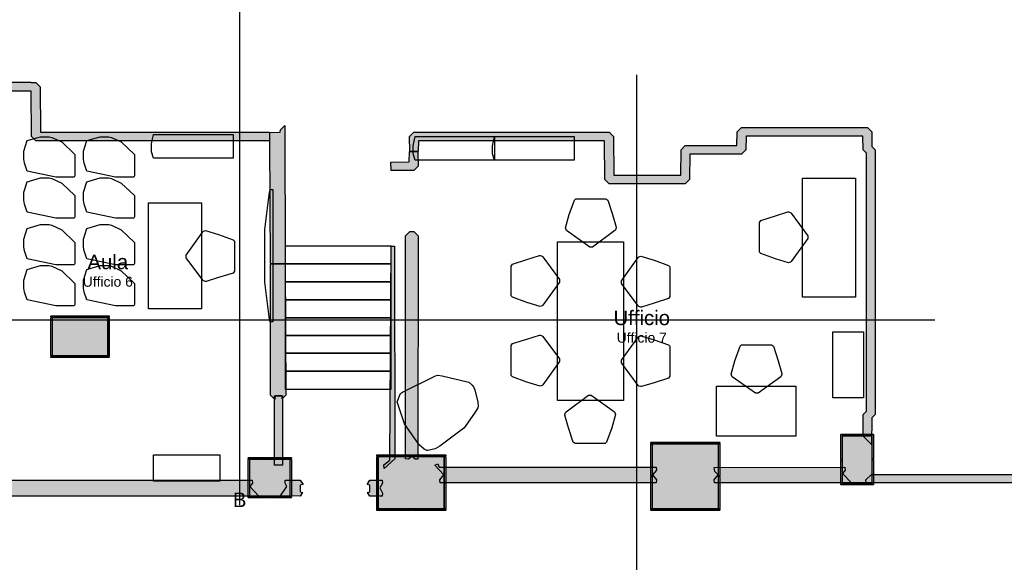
# Model space of a CAD drawing. Header units: millimetres. Extents: x -4985 to 43235, y -185 to 35000.
# Tile 9 of 13: x 12177 to 27048, y 10136 to 18334. Entities that reach past the tile are written whole.
import ezdxf
from ezdxf.enums import TextEntityAlignment as Align

# ---------------------------------------------------------------- set-up
doc = ezdxf.new("R2010")
doc.units = ezdxf.units.MM
for name, color, linetype in [('A-ARREDI', 9, 'Continuous'), ('A-MURI-ESISTENTI', 7, 'Continuous'), ('A-MURI-NUOVI', 40, 'Continuous'), ('A-PILASTRI', 8, 'Continuous'), ('A-SCALE', 8, 'Continuous'), ('A-TESTI', 7, 'Continuous'), ('A-TRACCE-SEZIONI', 1, 'Continuous')]:
    doc.layers.add(name, color=color, linetype=linetype)
doc.styles.add('VISIO', font='arial.ttf')

msp = doc.modelspace()

# ---------------------------------------------------------------- hatches: boundary and pattern name
at = {"layer": 'A-MURI-ESISTENTI'}
for points in [[(12150, 25885), (8180, 25885), (8180, 25880), (8175, 25880), (8175, 21550), (8110, 21485), (8030, 21484), (8030, 21485), (7755, 21480), (7755, 19930), (7865, 19920), (7865, 17390), (8442, 17389), (9343, 17389), (9530, 17389), (12350, 17389), (12350, 17385), (12420, 17385), (12485, 17320), (12490, 16635), (15950, 16635), (15950, 16505), (12420, 16505), (12355, 16570), (12350, 17255), (9530, 17255), (9530, 16627), (9343, 16627), (9343, 17255), (7735, 17255), (7735, 17389), (7735, 26250), (7800, 26315), (9050, 26315), (9055, 26410), (9120, 26475), (9220, 26475), (9285, 26410), (9290, 26315), (12150, 26315), (12150, 25885)], [(16186, 14646), (15965, 14650), (15955, 16510), (15955, 16630), (16110, 16635), (16115, 16670), (16180, 16735), (16186, 14646)], [(25040, 11915), (24915, 12040), (24915, 12370), (24965, 12420), (24965, 16320), (24915, 16370), (24910, 16575), (23150, 16575), (23145, 16370), (23080, 16305), (22300, 16305), (22295, 15920), (22230, 15855), (21080, 15855), (21015, 15920), (21010, 16505), (18200, 16505), (18195, 16350), (18070, 16345), (18065, 16570), (18130, 16635), (21080, 16635), (21145, 16570), (21150, 15985), (22160, 15985), (22165, 16370), (22230, 16435), (23010, 16435), (23015, 16640), (23080, 16705), (24980, 16705), (25045, 16640), (25045, 16420), (25095, 16370), (25095, 12370), (25045, 12320), (25040, 11915)], [(18130, 16055), (17790, 16055), (17785, 16180), (18060, 16185), (18065, 16340), (18190, 16345), (18195, 16120), (18130, 16055)], [(18190, 11695), (18150, 11695), (18100, 11735), (18050, 11695), (18005, 11700), (18005, 15070), (18070, 15135), (18130, 15135), (18195, 15070), (18190, 11695)], [(17680, 11555), (17675, 11610), (17765, 11680), (17786, 14912), (17837, 14912), (17845, 11700), (17680, 11555)], [(16030, 12595), (15965, 12660), (15965, 14640), (16186, 14646), (16195, 12660), (16140, 12605), (16139, 12652), (16038, 12652), (16030, 12595)], [(35730, 6575), (35715, 6580), (35765, 6650), (35655, 6970), (35610, 7015), (35555, 7000), (35465, 7280), (35420, 7285), (35395, 7340), (35460, 7415), (35615, 7490), (35610, 11445), (32200, 11445), (32195, 11010), (32130, 10945), (31480, 10945), (31415, 11010), (31410, 11445), (27900, 11445), (27895, 11350), (27830, 11285), (27605, 11280), (27605, 10780), (27540, 10715), (27440, 10715), (27375, 10780), (27370, 11335), (24960, 11335), (24955, 11380), (25040, 11465), (27430, 11465), (27480, 11415), (27760, 11415), (27765, 11510), (27830, 11575), (31480, 11575), (31545, 11510), (31550, 11075), (32060, 11075), (32065, 11510), (32130, 11575), (36110, 11575), (36115, 13680), (36188, 13702), (36188, 9219), (36245, 9190), (36245, 7320), (37090, 7595), (37165, 7530), (37210, 7385), (38215, 7730), (38215, 9190), (38288, 9219), (38285, 13970), (38380, 13975), (38445, 13910), (38445, 7720), (38360, 7645), (37250, 7275), (37285, 7150), (37220, 7085), (37145, 7170), (37060, 7455), (36280, 7195), (36395, 6840), (36330, 6775), (36265, 6840), (36230, 6925), (36155, 6770), (36080, 6695), (35730, 6575)], [(21795, 11380), (21790, 11335), (18530, 11335), (18525, 11380), (18585, 11460), (18446, 11602), (18490, 11625), (18510, 11575), (21790, 11575), (21795, 11530), (21735, 11460), (21795, 11380)], [(24605, 11480), (24740, 11335), (22670, 11335), (22665, 11380), (22725, 11460), (22675, 11510), (22665, 11570), (24640, 11575), (24645, 11530), (24605, 11480)], [(15790, 11135), (10665, 11135), (10600, 11200), (10600, 11310), (10665, 11375), (15690, 11375), (15695, 11330), (15655, 11280), (15790, 11135)], [(16412, 11135), (16115, 11140), (16213, 11280), (16185, 11330), (16188, 11375), (16412, 11375), (16458, 11310), (16413, 11301), (16413, 11200), (16451, 11190), (16412, 11135)], [(17652, 11135), (17463, 11135), (17429, 11190), (17464, 11200), (17464, 11301), (17423, 11310), (17463, 11375), (17652, 11375), (17655, 11330), (17618, 11260), (17655, 11180), (17652, 11135)]]:
    msp.add_hatch(color=7, dxfattribs=at).paths.add_polyline_path(points)
at = {"layer": 'A-MURI-NUOVI'}
msp.add_hatch(color=40, dxfattribs=at).paths.add_polyline_path([(16147, 11602), (16027, 11602), (16027, 12652), (16147, 12652), (16147, 11602)])
at = {"layer": 'A-PILASTRI'}
for points in [[(13087, 13843), (12649, 13843), (12649, 13857), (12653, 13861), (13083, 13861), (13087, 13857), (13087, 13843)], [(12667, 13835), (12667, 13255), (12653, 13255), (12649, 13259), (12649, 13831), (12653, 13835), (12667, 13835)], [(13505, 13255), (12675, 13255), (12675, 13835), (13505, 13835), (13505, 13255)], [(13531, 13843), (13093, 13843), (13093, 13857), (13097, 13861), (13527, 13861), (13531, 13857), (13531, 13843)], [(13513, 13255), (13513, 13835), (13527, 13835), (13531, 13831), (13531, 13259), (13527, 13255), (13513, 13255)], [(12649, 13247), (13087, 13247), (13087, 13233), (13083, 13229), (12653, 13229), (12649, 13233), (12649, 13247)], [(13093, 13247), (13531, 13247), (13531, 13233), (13527, 13229), (13097, 13229), (13093, 13233), (13093, 13247)], [(24597, 12071), (24597, 11693), (24583, 11693), (24579, 11697), (24579, 12067), (24583, 12071), (24597, 12071)], [(25045, 12053), (24605, 12053), (24605, 12067), (24609, 12071), (25041, 12071), (25045, 12067), (25045, 12053)], [(25045, 12045), (25045, 11335), (24605, 11335), (24605, 12045), (25045, 12045)], [(25053, 11693), (25053, 12071), (25067, 12071), (25071, 12067), (25071, 11697), (25067, 11693), (25053, 11693)], [(22227, 11933), (21709, 11933), (21709, 11947), (21713, 11951), (22223, 11951), (22227, 11947), (22227, 11933)], [(21727, 11925), (21727, 11438), (21713, 11438), (21709, 11442), (21709, 11921), (21713, 11925), (21727, 11925)], [(22725, 10945), (21735, 10945), (21735, 11925), (22725, 11925), (22725, 10945)], [(22751, 11933), (22233, 11933), (22233, 11947), (22237, 11951), (22747, 11951), (22751, 11947), (22751, 11933)], [(22733, 11438), (22733, 11925), (22747, 11925), (22751, 11921), (22751, 11442), (22747, 11438), (22733, 11438)], [(18087, 11743), (17569, 11743), (17569, 11757), (17573, 11761), (18083, 11761), (18087, 11757), (18087, 11743)], [(18611, 11743), (18093, 11743), (18093, 11757), (18097, 11761), (18607, 11761), (18611, 11757), (18611, 11743)], [(15952, 11703), (15629, 11703), (15629, 11717), (15633, 11721), (15948, 11721), (15952, 11717), (15952, 11703)], [(15647, 11695), (15647, 11135), (15633, 11135), (15629, 11139), (15629, 11691), (15633, 11695), (15647, 11695)], [(16255, 11135), (15655, 11135), (15655, 11695), (16255, 11695), (16255, 11135)], [(16281, 11703), (15958, 11703), (15958, 11717), (15962, 11721), (16277, 11721), (16281, 11717), (16281, 11703)], [(16263, 11135), (16263, 11695), (16277, 11695), (16281, 11691), (16281, 11139), (16277, 11135), (16263, 11135)], [(17587, 11735), (17587, 11343), (17573, 11343), (17569, 11347), (17569, 11731), (17573, 11735), (17587, 11735)], [(18585, 10945), (17595, 10945), (17595, 11735), (18585, 11735), (18585, 10945)], [(18593, 11343), (18593, 11735), (18607, 11735), (18611, 11731), (18611, 11347), (18607, 11343), (18593, 11343)], [(24597, 11687), (24597, 11309), (24583, 11309), (24579, 11313), (24579, 11683), (24583, 11687), (24597, 11687)], [(25053, 11309), (25053, 11687), (25067, 11687), (25071, 11683), (25071, 11313), (25067, 11309), (25053, 11309)], [(17587, 11337), (17587, 10945), (17573, 10945), (17569, 10949), (17569, 11333), (17573, 11337), (17587, 11337)], [(18593, 10945), (18593, 11337), (18607, 11337), (18611, 11333), (18611, 10949), (18607, 10945), (18593, 10945)], [(21727, 11432), (21727, 10945), (21713, 10945), (21709, 10949), (21709, 11428), (21713, 11432), (21727, 11432)], [(22733, 10945), (22733, 11432), (22747, 11432), (22751, 11428), (22751, 10949), (22747, 10945), (22733, 10945)], [(24605, 11327), (25045, 11327), (25045, 11313), (25041, 11309), (24609, 11309), (24605, 11313), (24605, 11327)], [(15629, 11127), (15952, 11127), (15952, 11113), (15948, 11109), (15633, 11109), (15629, 11113), (15629, 11127)], [(15958, 11127), (16281, 11127), (16281, 11113), (16277, 11109), (15962, 11109), (15958, 11113), (15958, 11127)], [(17569, 10937), (18087, 10937), (18087, 10923), (18083, 10919), (17573, 10919), (17569, 10923), (17569, 10937)], [(18093, 10937), (18611, 10937), (18611, 10923), (18607, 10919), (18097, 10919), (18093, 10923), (18093, 10937)], [(21709, 10937), (22227, 10937), (22227, 10923), (22223, 10919), (21713, 10919), (21709, 10923), (21709, 10937)], [(22233, 10937), (22751, 10937), (22751, 10923), (22747, 10919), (22237, 10919), (22233, 10923), (22233, 10937)]]:
    msp.add_hatch(color=8, dxfattribs=at).paths.add_polyline_path(points)

# ---------------------------------------------------------------- linework, layer by layer
at = {"layer": 'A-ARREDI'}
for points in [[(12242, 16347), (12292, 16507), (12492, 16567), (12622, 16567), (12662, 16557), (12812, 16487), (13012, 16297), (13012, 15977), (13002, 15957), (12722, 15957), (12292, 16047), (12252, 16167), (12242, 16227), (12242, 16347)], [(12242, 16347), (12292, 16507), (12492, 16567), (12622, 16567), (12662, 16557), (12812, 16487), (13012, 16297), (13012, 15977), (13002, 15957), (12722, 15957), (12292, 16047), (12252, 16167), (12242, 16227), (12242, 16347)], [(13142, 16347), (13192, 16507), (13392, 16567), (13522, 16567), (13562, 16557), (13712, 16487), (13912, 16297), (13912, 15977), (13902, 15957), (13622, 15957), (13192, 16047), (13152, 16167), (13142, 16227), (13142, 16347)], [(13142, 16347), (13192, 16507), (13392, 16567), (13522, 16567), (13562, 16557), (13712, 16487), (13912, 16297), (13912, 15977), (13902, 15957), (13622, 15957), (13192, 16047), (13152, 16167), (13142, 16227), (13142, 16347)], [(15400, 16600), (15400, 16240), (14200, 16240), (14170, 16340), (14170, 16460), (14200, 16600), (15400, 16600)], [(15400, 16600), (15400, 16240), (14200, 16240), (14170, 16340), (14170, 16460), (14200, 16600), (15400, 16600)], [(19350, 16570), (19350, 16210), (18150, 16210), (18120, 16310), (18120, 16430), (18150, 16570), (19350, 16570)], [(19350, 16570), (19350, 16210), (18150, 16210), (18120, 16310), (18120, 16430), (18150, 16570), (19350, 16570)], [(20550, 16570), (20550, 16210), (19350, 16210), (19320, 16310), (19320, 16430), (19350, 16570), (20550, 16570)], [(20550, 16570), (20550, 16210), (19350, 16210), (19320, 16310), (19320, 16430), (19350, 16570), (20550, 16570)], [(12242, 15727), (12292, 15887), (12492, 15947), (12622, 15947), (12662, 15937), (12812, 15867), (13012, 15677), (13012, 15357), (13002, 15337), (12722, 15337), (12292, 15427), (12252, 15547), (12242, 15607), (12242, 15727)], [(12242, 15727), (12292, 15887), (12492, 15947), (12622, 15947), (12662, 15937), (12812, 15867), (13012, 15677), (13012, 15357), (13002, 15337), (12722, 15337), (12292, 15427), (12252, 15547), (12242, 15607), (12242, 15727)], [(13142, 15727), (13192, 15887), (13392, 15947), (13522, 15947), (13562, 15937), (13712, 15867), (13912, 15677), (13912, 15357), (13902, 15337), (13622, 15337), (13192, 15427), (13152, 15547), (13142, 15607), (13142, 15727)], [(13142, 15727), (13192, 15887), (13392, 15947), (13522, 15947), (13562, 15937), (13712, 15867), (13912, 15677), (13912, 15357), (13902, 15337), (13622, 15337), (13192, 15427), (13152, 15547), (13142, 15607), (13142, 15727)], [(24000, 15940), (24800, 15940), (24800, 14140), (24000, 14140), (24000, 15940)], [(24000, 15940), (24800, 15940), (24800, 14140), (24000, 14140), (24000, 15940)], [(16002, 13767), (15962, 13767), (15952, 13807), (15882, 14367), (15882, 15167), (15952, 15727), (15962, 15767), (16002, 15767), (16002, 13767)], [(16002, 13767), (15962, 13767), (15952, 13807), (15882, 14367), (15882, 15167), (15952, 15727), (15962, 15767), (16002, 15767), (16002, 13767)], [(21028, 15630), (21058, 15610), (21128, 15390), (21188, 15200), (21188, 15190), (21178, 15160), (21168, 15150), (20828, 14900), (20788, 14900), (20438, 15150), (20428, 15160), (20418, 15190), (20478, 15390), (20558, 15610), (20578, 15630), (21028, 15630)], [(21028, 15630), (21058, 15610), (21128, 15390), (21188, 15200), (21188, 15190), (21178, 15160), (21168, 15150), (20828, 14900), (20788, 14900), (20438, 15150), (20428, 15160), (20418, 15190), (20478, 15390), (20558, 15610), (20578, 15630), (21028, 15630)], [(14922, 13967), (14122, 13967), (14122, 15567), (14922, 15567), (14922, 13967)], [(14922, 13967), (14122, 13967), (14122, 15567), (14922, 15567), (14922, 13967)], [(23350, 15270), (23370, 15300), (23590, 15370), (23780, 15430), (23790, 15430), (23820, 15420), (23830, 15410), (24080, 15070), (24080, 15030), (23830, 14680), (23820, 14670), (23790, 14660), (23590, 14720), (23370, 14800), (23350, 14820), (23350, 15270)], [(23350, 15270), (23370, 15300), (23590, 15370), (23780, 15430), (23790, 15430), (23820, 15420), (23830, 15410), (24080, 15070), (24080, 15030), (23830, 14680), (23820, 14670), (23790, 14660), (23590, 14720), (23370, 14800), (23350, 14820), (23350, 15270)], [(12242, 15020), (12292, 15180), (12492, 15240), (12622, 15240), (12662, 15230), (12812, 15160), (13012, 14970), (13012, 14650), (13002, 14630), (12722, 14630), (12292, 14720), (12252, 14840), (12242, 14900), (12242, 15020)], [(12242, 15020), (12292, 15180), (12492, 15240), (12622, 15240), (12662, 15230), (12812, 15160), (13012, 14970), (13012, 14650), (13002, 14630), (12722, 14630), (12292, 14720), (12252, 14840), (12242, 14900), (12242, 15020)], [(13142, 15020), (13192, 15180), (13392, 15240), (13522, 15240), (13562, 15230), (13712, 15160), (13912, 14970), (13912, 14650), (13902, 14630), (13622, 14630), (13192, 14720), (13152, 14840), (13142, 14900), (13142, 15020)], [(13142, 15020), (13192, 15180), (13392, 15240), (13522, 15240), (13562, 15230), (13712, 15160), (13912, 14970), (13912, 14650), (13902, 14630), (13622, 14630), (13192, 14720), (13152, 14840), (13142, 14900), (13142, 15020)], [(15422, 14537), (15402, 14507), (15182, 14437), (14992, 14377), (14982, 14377), (14952, 14387), (14942, 14397), (14692, 14737), (14692, 14777), (14942, 15127), (14952, 15137), (14982, 15147), (15182, 15087), (15402, 15007), (15422, 14987), (15422, 14537)], [(15422, 14537), (15402, 14507), (15182, 14437), (14992, 14377), (14982, 14377), (14952, 14387), (14942, 14397), (14692, 14737), (14692, 14777), (14942, 15127), (14952, 15137), (14982, 15147), (15182, 15087), (15402, 15007), (15422, 14987), (15422, 14537)], [(20298, 14980), (21298, 14980), (21298, 12580), (20298, 12580), (20298, 14980)], [(20298, 14980), (21298, 14980), (21298, 12580), (20298, 12580), (20298, 14980)], [(19598, 14610), (19618, 14640), (19838, 14710), (20028, 14770), (20038, 14770), (20068, 14760), (20078, 14750), (20328, 14410), (20328, 14370), (20078, 14020), (20068, 14010), (20038, 14000), (19838, 14060), (19618, 14140), (19598, 14160), (19598, 14610)], [(19598, 14610), (19618, 14640), (19838, 14710), (20028, 14770), (20038, 14770), (20068, 14760), (20078, 14750), (20328, 14410), (20328, 14370), (20078, 14020), (20068, 14010), (20038, 14000), (19838, 14060), (19618, 14140), (19598, 14160), (19598, 14610)], [(21998, 14150), (21978, 14120), (21758, 14050), (21568, 13990), (21558, 13990), (21528, 14000), (21518, 14010), (21268, 14350), (21268, 14390), (21518, 14740), (21528, 14750), (21558, 14760), (21758, 14700), (21978, 14620), (21998, 14600), (21998, 14150)], [(21998, 14150), (21978, 14120), (21758, 14050), (21568, 13990), (21558, 13990), (21528, 14000), (21518, 14010), (21268, 14350), (21268, 14390), (21518, 14740), (21528, 14750), (21558, 14760), (21758, 14700), (21978, 14620), (21998, 14600), (21998, 14150)], [(12242, 14400), (12292, 14560), (12492, 14620), (12622, 14620), (12662, 14610), (12812, 14540), (13012, 14350), (13012, 14030), (13002, 14010), (12722, 14010), (12292, 14100), (12252, 14220), (12242, 14280), (12242, 14400)], [(12242, 14400), (12292, 14560), (12492, 14620), (12622, 14620), (12662, 14610), (12812, 14540), (13012, 14350), (13012, 14030), (13002, 14010), (12722, 14010), (12292, 14100), (12252, 14220), (12242, 14280), (12242, 14400)], [(13142, 14400), (13192, 14560), (13392, 14620), (13522, 14620), (13562, 14610), (13712, 14540), (13912, 14350), (13912, 14030), (13902, 14010), (13622, 14010), (13192, 14100), (13152, 14220), (13142, 14280), (13142, 14400)], [(13142, 14400), (13192, 14560), (13392, 14620), (13522, 14620), (13562, 14610), (13712, 14540), (13912, 14350), (13912, 14030), (13902, 14010), (13622, 14010), (13192, 14100), (13152, 14220), (13142, 14280), (13142, 14400)], [(19598, 13410), (19618, 13440), (19838, 13510), (20028, 13570), (20038, 13570), (20068, 13560), (20078, 13550), (20328, 13210), (20328, 13170), (20078, 12820), (20068, 12810), (20038, 12800), (19838, 12860), (19618, 12940), (19598, 12960), (19598, 13410)], [(19598, 13410), (19618, 13440), (19838, 13510), (20028, 13570), (20038, 13570), (20068, 13560), (20078, 13550), (20328, 13210), (20328, 13170), (20078, 12820), (20068, 12810), (20038, 12800), (19838, 12860), (19618, 12940), (19598, 12960), (19598, 13410)], [(21998, 12950), (21978, 12920), (21758, 12850), (21568, 12790), (21558, 12790), (21528, 12800), (21518, 12810), (21268, 13150), (21268, 13190), (21518, 13540), (21528, 13550), (21558, 13560), (21758, 13500), (21978, 13420), (21998, 13400), (21998, 12950)], [(21998, 12950), (21978, 12920), (21758, 12850), (21568, 12790), (21558, 12790), (21528, 12800), (21518, 12810), (21268, 13150), (21268, 13190), (21518, 13540), (21528, 13550), (21558, 13560), (21758, 13500), (21978, 13420), (21998, 13400), (21998, 12950)], [(24920, 12620), (24460, 12620), (24460, 13620), (24920, 13620), (24920, 12620)], [(24920, 12620), (24460, 12620), (24460, 13620), (24920, 13620), (24920, 12620)], [(23530, 13420), (23560, 13400), (23630, 13180), (23690, 12990), (23690, 12980), (23680, 12950), (23670, 12940), (23330, 12690), (23290, 12690), (22940, 12940), (22930, 12950), (22920, 12980), (22980, 13180), (23060, 13400), (23080, 13420), (23530, 13420)], [(23530, 13420), (23560, 13400), (23630, 13180), (23690, 12990), (23690, 12980), (23680, 12950), (23670, 12940), (23330, 12690), (23290, 12690), (22940, 12940), (22930, 12950), (22920, 12980), (22980, 13180), (23060, 13400), (23080, 13420), (23530, 13420)], [(18883, 12164), (18524, 11890), (18450, 11852), (18342, 11827), (18327, 11826), (18286, 11846), (18210, 11910), (17987, 12226), (17880, 12560), (17886, 12584), (17911, 12649), (17931, 12689), (17961, 12708), (18455, 12954), (18493, 12965), (18556, 12955), (18963, 12858), (19013, 12815), (19032, 12786), (19051, 12741), (19098, 12557), (19104, 12495), (19098, 12471), (19057, 12405), (18904, 12189), (18883, 12164)], [(18883, 12164), (18524, 11890), (18450, 11852), (18342, 11827), (18327, 11826), (18286, 11846), (18210, 11910), (17987, 12226), (17880, 12560), (17886, 12584), (17911, 12649), (17931, 12689), (17961, 12708), (18455, 12954), (18493, 12965), (18556, 12955), (18963, 12858), (19013, 12815), (19032, 12786), (19051, 12741), (19098, 12557), (19104, 12495), (19098, 12471), (19057, 12405), (18904, 12189), (18883, 12164)], [(23900, 12800), (23900, 12040), (22700, 12040), (22700, 12800), (23900, 12800)], [(23900, 12800), (23900, 12040), (22700, 12040), (22700, 12800), (23900, 12800)], [(20568, 11930), (20538, 11950), (20468, 12170), (20408, 12360), (20408, 12370), (20418, 12400), (20428, 12410), (20768, 12660), (20808, 12660), (21158, 12410), (21168, 12400), (21178, 12370), (21118, 12170), (21038, 11950), (21018, 11930), (20568, 11930)], [(20568, 11930), (20538, 11950), (20468, 12170), (20408, 12360), (20408, 12370), (20418, 12400), (20428, 12410), (20768, 12660), (20808, 12660), (21158, 12410), (21168, 12400), (21178, 12370), (21118, 12170), (21038, 11950), (21018, 11930), (20568, 11930)], [(14200, 11360), (14200, 11760), (15200, 11760), (15200, 11360), (14200, 11360)], [(14200, 11360), (14200, 11760), (15200, 11760), (15200, 11360), (14200, 11360)]]:
    msp.add_lwpolyline(points, close=True, dxfattribs=at)
at = {"layer": 'A-MURI-ESISTENTI'}
for points in [[(7865, 19920), (7865, 17390), (8442, 17389), (9343, 17389), (9530, 17389), (12350, 17389), (12350, 17385), (12420, 17385), (12485, 17320), (12490, 16635), (15950, 16635), (15950, 16505), (12420, 16505), (12355, 16570), (12350, 17255), (9530, 17255), (9530, 16627), (9343, 16627), (9343, 17255), (7735, 17255), (7735, 17389), (7735, 26250)], [(27370, 11335), (24960, 11335), (24955, 11380), (25040, 11465), (27430, 11465)]]:
    msp.add_lwpolyline(points, dxfattribs=at)
for points in [[(16186, 14646), (15965, 14650), (15955, 16510), (15955, 16630), (16110, 16635), (16115, 16670), (16180, 16735), (16186, 14646)], [(25040, 11915), (24915, 12040), (24915, 12370), (24965, 12420), (24965, 16320), (24915, 16370), (24910, 16575), (23150, 16575), (23145, 16370), (23080, 16305), (22300, 16305), (22295, 15920), (22230, 15855), (21080, 15855), (21015, 15920), (21010, 16505), (18200, 16505), (18195, 16350), (18070, 16345), (18065, 16570), (18130, 16635), (21080, 16635), (21145, 16570), (21150, 15985), (22160, 15985), (22165, 16370), (22230, 16435), (23010, 16435), (23015, 16640), (23080, 16705), (24980, 16705), (25045, 16640), (25045, 16420), (25095, 16370), (25095, 12370), (25045, 12320), (25040, 11915)], [(18130, 16055), (17790, 16055), (17785, 16180), (18060, 16185), (18065, 16340), (18190, 16345), (18195, 16120), (18130, 16055)], [(18190, 11695), (18150, 11695), (18100, 11735), (18050, 11695), (18005, 11700), (18005, 15070), (18070, 15135), (18130, 15135), (18195, 15070), (18190, 11695)], [(17680, 11555), (17675, 11610), (17765, 11680), (17786, 14912), (17837, 14912), (17845, 11700), (17680, 11555)], [(16030, 12595), (15965, 12660), (15965, 14640), (16186, 14646), (16195, 12660), (16140, 12605), (16139, 12652), (16038, 12652), (16030, 12595)], [(21795, 11380), (21790, 11335), (18530, 11335), (18525, 11380), (18585, 11460), (18446, 11602), (18490, 11625), (18510, 11575), (21790, 11575), (21795, 11530), (21735, 11460), (21795, 11380)], [(24605, 11480), (24740, 11335), (22670, 11335), (22665, 11380), (22725, 11460), (22675, 11510), (22665, 11570), (24640, 11575), (24645, 11530), (24605, 11480)], [(15790, 11135), (10665, 11135), (10600, 11200), (10600, 11310), (10665, 11375), (15690, 11375), (15695, 11330), (15655, 11280), (15790, 11135)], [(16412, 11135), (16115, 11140), (16213, 11280), (16185, 11330), (16188, 11375), (16412, 11375), (16458, 11310), (16413, 11301), (16413, 11200), (16451, 11190), (16412, 11135)], [(17652, 11135), (17463, 11135), (17429, 11190), (17464, 11200), (17464, 11301), (17423, 11310), (17463, 11375), (17652, 11375), (17655, 11330), (17618, 11260), (17655, 11180), (17652, 11135)]]:
    msp.add_lwpolyline(points, close=True, dxfattribs=at)
at = {"layer": 'A-MURI-NUOVI'}
msp.add_lwpolyline([(16147, 11602), (16027, 11602), (16027, 12652), (16147, 12652), (16147, 11602)], close=True, dxfattribs=at)
at = {"layer": 'A-PILASTRI'}
for points in [[(13087, 13843), (12649, 13843), (12649, 13857), (12653, 13861), (13083, 13861), (13087, 13857), (13087, 13843)], [(12667, 13835), (12667, 13255), (12653, 13255), (12649, 13259), (12649, 13831), (12653, 13835), (12667, 13835)], [(13505, 13255), (12675, 13255), (12675, 13835), (13505, 13835), (13505, 13255)], [(13531, 13843), (13093, 13843), (13093, 13857), (13097, 13861), (13527, 13861), (13531, 13857), (13531, 13843)], [(13513, 13255), (13513, 13835), (13527, 13835), (13531, 13831), (13531, 13259), (13527, 13255), (13513, 13255)], [(12649, 13247), (13087, 13247), (13087, 13233), (13083, 13229), (12653, 13229), (12649, 13233), (12649, 13247)], [(13093, 13247), (13531, 13247), (13531, 13233), (13527, 13229), (13097, 13229), (13093, 13233), (13093, 13247)], [(24597, 12071), (24597, 11693), (24583, 11693), (24579, 11697), (24579, 12067), (24583, 12071), (24597, 12071)], [(25045, 12053), (24605, 12053), (24605, 12067), (24609, 12071), (25041, 12071), (25045, 12067), (25045, 12053)], [(25045, 12045), (25045, 11335), (24605, 11335), (24605, 12045), (25045, 12045)], [(25053, 11693), (25053, 12071), (25067, 12071), (25071, 12067), (25071, 11697), (25067, 11693), (25053, 11693)], [(22227, 11933), (21709, 11933), (21709, 11947), (21713, 11951), (22223, 11951), (22227, 11947), (22227, 11933)], [(21727, 11925), (21727, 11438), (21713, 11438), (21709, 11442), (21709, 11921), (21713, 11925), (21727, 11925)], [(22725, 10945), (21735, 10945), (21735, 11925), (22725, 11925), (22725, 10945)], [(22751, 11933), (22233, 11933), (22233, 11947), (22237, 11951), (22747, 11951), (22751, 11947), (22751, 11933)], [(22733, 11438), (22733, 11925), (22747, 11925), (22751, 11921), (22751, 11442), (22747, 11438), (22733, 11438)], [(18087, 11743), (17569, 11743), (17569, 11757), (17573, 11761), (18083, 11761), (18087, 11757), (18087, 11743)], [(18611, 11743), (18093, 11743), (18093, 11757), (18097, 11761), (18607, 11761), (18611, 11757), (18611, 11743)], [(15952, 11703), (15629, 11703), (15629, 11717), (15633, 11721), (15948, 11721), (15952, 11717), (15952, 11703)], [(15647, 11695), (15647, 11135), (15633, 11135), (15629, 11139), (15629, 11691), (15633, 11695), (15647, 11695)], [(16255, 11135), (15655, 11135), (15655, 11695), (16255, 11695), (16255, 11135)], [(16281, 11703), (15958, 11703), (15958, 11717), (15962, 11721), (16277, 11721), (16281, 11717), (16281, 11703)], [(16263, 11135), (16263, 11695), (16277, 11695), (16281, 11691), (16281, 11139), (16277, 11135), (16263, 11135)], [(17587, 11735), (17587, 11343), (17573, 11343), (17569, 11347), (17569, 11731), (17573, 11735), (17587, 11735)], [(18585, 10945), (17595, 10945), (17595, 11735), (18585, 11735), (18585, 10945)], [(18593, 11343), (18593, 11735), (18607, 11735), (18611, 11731), (18611, 11347), (18607, 11343), (18593, 11343)], [(24597, 11687), (24597, 11309), (24583, 11309), (24579, 11313), (24579, 11683), (24583, 11687), (24597, 11687)], [(25053, 11309), (25053, 11687), (25067, 11687), (25071, 11683), (25071, 11313), (25067, 11309), (25053, 11309)], [(17587, 11337), (17587, 10945), (17573, 10945), (17569, 10949), (17569, 11333), (17573, 11337), (17587, 11337)], [(18593, 10945), (18593, 11337), (18607, 11337), (18611, 11333), (18611, 10949), (18607, 10945), (18593, 10945)], [(21727, 11432), (21727, 10945), (21713, 10945), (21709, 10949), (21709, 11428), (21713, 11432), (21727, 11432)], [(22733, 10945), (22733, 11432), (22747, 11432), (22751, 11428), (22751, 10949), (22747, 10945), (22733, 10945)], [(24605, 11327), (25045, 11327), (25045, 11313), (25041, 11309), (24609, 11309), (24605, 11313), (24605, 11327)], [(15629, 11127), (15952, 11127), (15952, 11113), (15948, 11109), (15633, 11109), (15629, 11113), (15629, 11127)], [(15958, 11127), (16281, 11127), (16281, 11113), (16277, 11109), (15962, 11109), (15958, 11113), (15958, 11127)], [(17569, 10937), (18087, 10937), (18087, 10923), (18083, 10919), (17573, 10919), (17569, 10923), (17569, 10937)], [(18093, 10937), (18611, 10937), (18611, 10923), (18607, 10919), (18097, 10919), (18093, 10923), (18093, 10937)], [(21709, 10937), (22227, 10937), (22227, 10923), (22223, 10919), (21713, 10919), (21709, 10923), (21709, 10937)], [(22233, 10937), (22751, 10937), (22751, 10923), (22747, 10919), (22237, 10919), (22233, 10923), (22233, 10937)]]:
    msp.add_lwpolyline(points, close=True, dxfattribs=at)
at = {"layer": 'A-SCALE'}
for p, q in [((17786, 14912), (16186, 14912)), ((16186, 14912), (16186, 14647)), ((17786, 14912), (16186, 14912)), ((16186, 14912), (16186, 14647)), ((17786, 14647), (17786, 14912)), ((17786, 14647), (17786, 14912)), ((16186, 14647), (17786, 14647)), ((16186, 14647), (17786, 14647)), ((17786, 14647), (16186, 14647)), ((16186, 14647), (16186, 14376)), ((17786, 14647), (16186, 14647)), ((16186, 14647), (16186, 14376)), ((17786, 14376), (17786, 14647)), ((17786, 14376), (17786, 14647)), ((16186, 14376), (17786, 14376)), ((16186, 14376), (17786, 14376)), ((17786, 14376), (16186, 14376)), ((16186, 14376), (16186, 14104)), ((17786, 14376), (16186, 14376)), ((16186, 14376), (16186, 14104)), ((17786, 14104), (17786, 14376)), ((17786, 14104), (17786, 14376)), ((16186, 14104), (17786, 14104)), ((16186, 14104), (17786, 14104)), ((17786, 14104), (16186, 14104)), ((16186, 14104), (16186, 13832)), ((17786, 14104), (16186, 14104)), ((16186, 14104), (16186, 13832)), ((17786, 13832), (17786, 14104)), ((17786, 13832), (17786, 14104)), ((16186, 13832), (17786, 13832)), ((16186, 13832), (17786, 13832)), ((17786, 13832), (16186, 13832)), ((16186, 13832), (16186, 13561)), ((17786, 13832), (16186, 13832)), ((16186, 13832), (16186, 13561)), ((17786, 13561), (17786, 13832)), ((17786, 13561), (17786, 13832)), ((16186, 13561), (17786, 13561)), ((16186, 13561), (17786, 13561)), ((17786, 13561), (16186, 13561)), ((16186, 13561), (16186, 13296)), ((17786, 13561), (16186, 13561)), ((16186, 13561), (16186, 13296)), ((17786, 13296), (17786, 13561)), ((17786, 13296), (17786, 13561)), ((16186, 13296), (17786, 13296)), ((16186, 13296), (17786, 13296)), ((17786, 13296), (16186, 13296)), ((16186, 13296), (16186, 13024)), ((17786, 13296), (16186, 13296)), ((16186, 13296), (16186, 13024)), ((17786, 13024), (17786, 13296)), ((17786, 13024), (17786, 13296)), ((16186, 13024), (17786, 13024)), ((16186, 13024), (17786, 13024)), ((17786, 13024), (16186, 13024)), ((16186, 13024), (16186, 12753)), ((17786, 13024), (16186, 13024)), ((16186, 13024), (16186, 12753)), ((17786, 12753), (17786, 13024)), ((17786, 12753), (17786, 13024)), ((16186, 12753), (17786, 12753)), ((16186, 12753), (17786, 12753))]:
    msp.add_line(p, q, dxfattribs=at)
at = {"layer": 'A-TRACCE-SEZIONI'}
for p, q in [((15500, 11000), (15500, 35000)), ((21500, 0), (21500, 17500)), ((7500, 13800), (26000, 13800))]:
    msp.add_line(p, q, dxfattribs=at)

# ---------------------------------------------------------------- texts
at = {"layer": 'A-TESTI', "style": 'VISIO'}
for s, height, p in [('Aula', 220, (13508, 14675)), ('Ufficio 6', 150, (13508, 14375)), ('Ufficio', 220, (21572, 13830)), ('Ufficio 7', 150, (21572, 13530)), ('B', 220, (15500, 11080))]:
    msp.add_text(s, height=height, dxfattribs=at).set_placement(p, align=Align.MIDDLE_CENTER)

doc.saveas('drawing.dxf')
